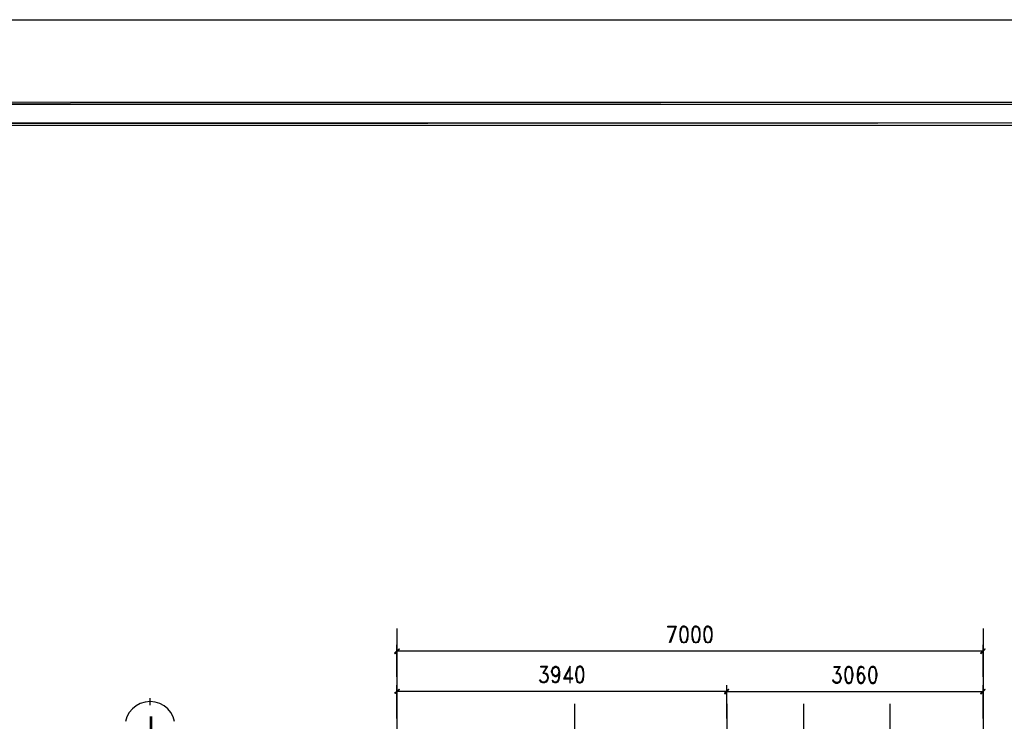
# Model space of a CAD drawing. Header units: millimetres. Extents: x 0 to 420, y 0 to 297.
# Tile 94 of 95: x 238 to 332, y 230 to 297. Entities that reach past the tile are written whole.
import ezdxf

# ---------------------------------------------------------------- set-up
doc = ezdxf.new("R2010")
doc.units = ezdxf.units.MM
for name, color, linetype in [('FILL_000000', 7, 'Continuous'), ('LINE_000000', 7, 'Continuous'), ('TEXT', 7, 'Continuous')]:
    doc.layers.add(name, color=color, linetype=linetype)

msp = doc.modelspace()

# ---------------------------------------------------------------- hatches: boundary and pattern name
at = {"layer": 'FILL_000000'}
h = msp.add_hatch(color=7, dxfattribs=at)
h.dxf.hatch_style = 1
h.paths.add_polyline_path([(412.284, 289.052), (17.653, 288.84), (17.399, 289.052), (412.284, 289.052)])
h = msp.add_hatch(color=7, dxfattribs=at)
h.dxf.hatch_style = 1
h.paths.add_polyline_path([(412.073, 288.84), (412.284, 289.052), (17.653, 288.84), (412.073, 288.84)])
h = msp.add_hatch(color=7, dxfattribs=at)
h.dxf.hatch_style = 1
h.paths.add_polyline_path([(363.178, 287.062), (19.643, 286.808), (19.431, 287.062), (363.178, 287.062)])
h = msp.add_hatch(color=7, dxfattribs=at)
h.dxf.hatch_style = 1
h.paths.add_polyline_path([(363.178, 286.808), (363.178, 287.062), (19.643, 286.808), (363.178, 286.808)])
h = msp.add_hatch(color=7, dxfattribs=at)
h.dxf.hatch_style = 1
h.paths.add_polyline_path([(274.532, 236.855), (274.151, 236.389), (274.108, 236.432), (274.532, 236.855)])
h = msp.add_hatch(color=7, dxfattribs=at)
h.dxf.hatch_style = 1
h.paths.add_polyline_path([(274.574, 236.813), (274.532, 236.855), (274.151, 236.389), (274.574, 236.813)])
h = msp.add_hatch(color=7, dxfattribs=at)
h.dxf.hatch_style = 1
h.paths.add_polyline_path([(330.031, 236.432), (330.073, 236.389), (330.454, 236.855), (330.031, 236.432)])
h = msp.add_hatch(color=7, dxfattribs=at)
h.dxf.hatch_style = 1
h.paths.add_polyline_path([(330.073, 236.389), (330.454, 236.855), (330.496, 236.813), (330.073, 236.389)])
h = msp.add_hatch(color=7, dxfattribs=at)
h.dxf.hatch_style = 1
h.paths.add_polyline_path([(274.532, 233.003), (274.151, 232.579), (274.108, 232.622), (274.532, 233.003)])
h = msp.add_hatch(color=7, dxfattribs=at)
h.dxf.hatch_style = 1
h.paths.add_polyline_path([(274.574, 232.96), (274.532, 233.003), (274.151, 232.579), (274.574, 232.96)])
h = msp.add_hatch(color=7, dxfattribs=at)
h.dxf.hatch_style = 1
h.paths.add_polyline_path([(305.604, 232.622), (305.647, 232.579), (305.985, 233.003), (305.604, 232.622)])
h = msp.add_hatch(color=7, dxfattribs=at)
h.dxf.hatch_style = 1
h.paths.add_polyline_path([(305.985, 233.003), (305.647, 232.537), (305.604, 232.579), (305.985, 233.003)])
h = msp.add_hatch(color=7, dxfattribs=at)
h.dxf.hatch_style = 1
h.paths.add_polyline_path([(305.647, 232.579), (305.985, 233.003), (306.028, 232.96), (305.647, 232.579)])
h = msp.add_hatch(color=7, dxfattribs=at)
h.dxf.hatch_style = 1
h.paths.add_polyline_path([(306.028, 232.96), (305.985, 233.003), (305.647, 232.537), (306.028, 232.96)])
h = msp.add_hatch(color=7, dxfattribs=at)
h.dxf.hatch_style = 1
h.paths.add_polyline_path([(330.031, 232.579), (330.073, 232.537), (330.454, 233.003), (330.031, 232.579)])
h = msp.add_hatch(color=7, dxfattribs=at)
h.dxf.hatch_style = 1
h.paths.add_polyline_path([(330.073, 232.537), (330.454, 233.003), (330.496, 232.96), (330.073, 232.537)])

# ---------------------------------------------------------------- linework, layer by layer
at = {"layer": 'LINE_000000', "lineweight": 25}
for p, q in [((274.32, 238.802), (274.32, 85.937)), ((330.285, 238.802), (330.285, 85.937)), ((274.32, 234.188), (274.32, 237.236)), ((330.285, 234.188), (330.285, 237.236)), ((330.285, 236.643), (274.32, 236.643)), ((288.671, 235.204), (288.248, 234.527)), ((316.611, 235.162), (316.23, 234.484)), ((274.32, 230.209), (274.32, 233.384)), ((288.205, 233.68), (288.036, 233.849)), ((305.816, 230.209), (305.816, 233.384)), ((305.816, 230.209), (305.816, 233.384)), ((316.145, 233.638), (315.976, 233.807)), ((330.285, 230.209), (330.285, 233.384)), ((305.816, 232.791), (274.32, 232.791)), ((305.816, 232.791), (330.285, 232.791)), ((250.783, 231.479), (250.783, 232.156)), ((291.296, 231.606), (291.296, 85.937)), ((305.816, 231.606), (305.816, 85.937)), ((313.14, 231.606), (313.14, 85.937)), ((321.395, 231.606), (321.395, 85.937))]:
    msp.add_line(p, q, dxfattribs=at)
for points in [[(0.212, 0), (0.212, 296.926), (420.158, 296.926), (420.158, 0), (0.212, 0)], [(301.667, 239.014), (301.498, 238.929), (301.371, 238.718), (301.329, 238.337), (301.329, 238.125), (301.371, 237.744), (301.498, 237.49), (301.667, 237.448), (301.794, 237.448), (301.964, 237.49), (302.091, 237.744), (302.133, 238.125), (302.133, 238.337), (302.091, 238.718), (301.964, 238.929), (301.794, 239.014), (301.667, 239.014)], [(302.81, 239.014), (302.641, 238.929), (302.514, 238.718), (302.472, 238.337), (302.472, 238.125), (302.514, 237.744), (302.641, 237.49), (302.81, 237.448), (302.937, 237.448), (303.107, 237.49), (303.234, 237.744), (303.276, 238.125), (303.276, 238.337), (303.234, 238.718), (303.107, 238.929), (302.937, 239.014), (302.81, 239.014)], [(303.953, 239.014), (303.784, 238.929), (303.657, 238.718), (303.615, 238.337), (303.615, 238.125), (303.657, 237.744), (303.784, 237.49), (303.953, 237.448), (304.08, 237.448), (304.25, 237.49), (304.377, 237.744), (304.419, 238.125), (304.419, 238.337), (304.377, 238.718), (304.25, 238.929), (304.08, 239.014), (303.953, 239.014)], [(291.719, 235.204), (291.55, 235.119), (291.465, 234.908), (291.38, 234.527), (291.38, 234.273), (291.465, 233.892), (291.55, 233.68), (291.719, 233.595), (291.846, 233.595), (292.015, 233.68), (292.142, 233.892), (292.185, 234.273), (292.185, 234.527), (292.142, 234.908), (292.015, 235.119), (291.846, 235.204), (291.719, 235.204)], [(317.415, 235.162), (317.246, 235.077), (317.119, 234.865), (317.077, 234.484), (317.077, 234.273), (317.119, 233.892), (317.246, 233.638), (317.415, 233.553), (317.542, 233.553), (317.712, 233.638), (317.796, 233.892), (317.881, 234.273), (317.881, 234.484), (317.796, 234.865), (317.712, 235.077), (317.542, 235.162), (317.415, 235.162)], [(319.701, 235.162), (319.532, 235.077), (319.405, 234.865), (319.363, 234.484), (319.363, 234.273), (319.405, 233.892), (319.532, 233.638), (319.701, 233.553), (319.828, 233.553), (319.998, 233.638), (320.082, 233.892), (320.167, 234.273), (320.167, 234.484), (320.082, 234.865), (319.998, 235.077), (319.828, 235.162), (319.701, 235.162)]]:
    msp.add_lwpolyline(points, close=True, dxfattribs=at)
at = {"layer": 'LINE_000000', "lineweight": 0}
for points in [[(412.284, 289.052), (17.653, 288.84), (17.399, 289.052), (412.284, 289.052)], [(412.073, 288.84), (412.284, 289.052), (17.653, 288.84), (412.073, 288.84)], [(363.178, 287.062), (19.643, 286.808), (19.431, 287.062), (363.178, 287.062)], [(363.178, 286.808), (363.178, 287.062), (19.643, 286.808), (363.178, 286.808)], [(274.532, 236.855), (274.151, 236.389), (274.108, 236.432), (274.532, 236.855)], [(274.574, 236.813), (274.532, 236.855), (274.151, 236.389), (274.574, 236.813)], [(330.031, 236.432), (330.073, 236.389), (330.454, 236.855), (330.031, 236.432)], [(330.073, 236.389), (330.454, 236.855), (330.496, 236.813), (330.073, 236.389)], [(274.532, 233.003), (274.151, 232.579), (274.108, 232.622), (274.532, 233.003)], [(274.574, 232.96), (274.532, 233.003), (274.151, 232.579), (274.574, 232.96)], [(305.604, 232.622), (305.647, 232.579), (305.985, 233.003), (305.604, 232.622)], [(305.985, 233.003), (305.647, 232.537), (305.604, 232.579), (305.985, 233.003)], [(305.647, 232.579), (305.985, 233.003), (306.028, 232.96), (305.647, 232.579)], [(306.028, 232.96), (305.985, 233.003), (305.647, 232.537), (306.028, 232.96)], [(330.031, 232.579), (330.073, 232.537), (330.454, 233.003), (330.031, 232.579)], [(330.073, 232.537), (330.454, 233.003), (330.496, 232.96), (330.073, 232.537)]]:
    msp.add_lwpolyline(points, close=True, dxfattribs=at)
at = {"layer": 'LINE_000000', "lineweight": 25}
for points in [[(300.948, 238.929), (300.186, 238.929), (300.186, 239.014), (300.99, 239.014), (300.44, 237.448), (300.355, 237.448), (300.948, 239.014)], [(301.54, 238.929), (301.456, 238.718), (301.371, 238.337), (301.371, 238.125), (301.456, 237.744), (301.54, 237.49)], [(301.964, 238.887), (301.794, 238.929), (301.667, 238.929), (301.498, 238.887)], [(301.921, 237.49), (302.006, 237.744), (302.091, 238.125), (302.091, 238.337), (302.006, 238.718), (301.921, 238.929)], [(302.683, 238.929), (302.599, 238.718), (302.514, 238.337), (302.514, 238.125), (302.599, 237.744), (302.683, 237.49)], [(303.107, 238.887), (302.937, 238.929), (302.81, 238.929), (302.641, 238.887)], [(303.064, 237.49), (303.149, 237.744), (303.234, 238.125), (303.234, 238.337), (303.149, 238.718), (303.064, 238.929)], [(303.826, 238.929), (303.742, 238.718), (303.657, 238.337), (303.657, 238.125), (303.742, 237.744), (303.826, 237.49)], [(304.25, 238.887), (304.08, 238.929), (303.953, 238.929), (303.784, 238.887)], [(304.165, 237.49), (304.292, 237.744), (304.377, 238.125), (304.377, 238.337), (304.292, 238.718), (304.165, 238.929)], [(301.498, 237.575), (301.667, 237.49), (301.794, 237.49), (301.964, 237.575)], [(302.641, 237.575), (302.81, 237.49), (302.937, 237.49), (303.107, 237.575)], [(303.784, 237.575), (303.953, 237.49), (304.08, 237.49), (304.25, 237.575)], [(288.671, 235.119), (288.078, 235.119), (288.078, 235.204), (288.713, 235.204), (288.29, 234.527)], [(289.772, 234.442), (289.687, 234.273), (289.518, 234.188), (289.433, 234.188), (289.264, 234.273), (289.179, 234.442), (289.094, 234.654), (289.094, 234.738), (289.179, 234.95), (289.264, 235.119), (289.433, 235.204), (289.518, 235.204), (289.687, 235.119), (289.772, 234.95), (289.856, 234.654), (289.856, 234.273), (289.772, 233.892), (289.687, 233.68), (289.518, 233.595), (289.391, 233.595), (289.221, 233.68), (289.179, 233.849), (289.221, 233.849), (289.264, 233.68)], [(289.391, 234.273), (289.221, 234.442), (289.179, 234.654), (289.179, 234.738), (289.221, 234.95), (289.391, 235.119)], [(289.179, 234.823), (289.264, 235.035), (289.433, 235.119), (289.518, 235.119), (289.687, 235.035), (289.772, 234.823)], [(289.56, 235.119), (289.729, 234.95), (289.772, 234.654), (289.772, 234.273), (289.729, 233.892), (289.602, 233.68)], [(290.322, 233.976), (290.83, 234.95), (290.83, 233.595), (290.872, 233.595), (290.872, 235.204), (290.237, 233.976), (291.126, 233.976), (291.126, 234.061), (290.322, 234.061)], [(291.634, 235.119), (291.507, 234.908), (291.465, 234.527), (291.465, 234.273), (291.507, 233.892), (291.634, 233.68)], [(292.015, 235.035), (291.846, 235.119), (291.719, 235.119), (291.55, 235.035)], [(291.973, 233.68), (292.058, 233.892), (292.142, 234.273), (292.142, 234.527), (292.058, 234.908), (291.973, 235.119)], [(316.611, 235.077), (316.061, 235.077), (316.061, 235.162), (316.653, 235.162), (316.272, 234.484)], [(317.288, 235.077), (317.204, 234.865), (317.119, 234.484), (317.119, 234.273), (317.204, 233.892), (317.288, 233.638)], [(317.712, 235.035), (317.542, 235.077), (317.415, 235.077), (317.246, 235.035)], [(317.627, 233.638), (317.754, 233.892), (317.796, 234.273), (317.796, 234.484), (317.754, 234.865), (317.627, 235.077)], [(318.855, 235.077), (318.897, 234.95), (318.939, 234.95), (318.897, 235.077), (318.728, 235.162), (318.601, 235.162), (318.431, 235.077), (318.347, 234.865), (318.262, 234.484), (318.262, 234.103), (318.347, 233.807), (318.431, 233.638), (318.601, 233.553), (318.685, 233.553), (318.855, 233.638), (318.939, 233.807), (319.024, 234.019), (319.024, 234.103), (318.939, 234.315), (318.855, 234.484), (318.685, 234.569), (318.601, 234.569), (318.431, 234.484), (318.347, 234.315)], [(318.516, 235.077), (318.389, 234.865), (318.347, 234.484), (318.347, 234.103), (318.389, 233.807), (318.558, 233.638)], [(318.897, 235.035), (318.728, 235.077), (318.601, 235.077), (318.431, 235.035)], [(319.574, 235.077), (319.49, 234.865), (319.405, 234.484), (319.405, 234.273), (319.49, 233.892), (319.574, 233.638)], [(319.998, 235.035), (319.828, 235.077), (319.701, 235.077), (319.532, 235.035)], [(319.913, 233.638), (320.04, 233.892), (320.082, 234.273), (320.082, 234.484), (320.04, 234.865), (319.913, 235.077)], [(288.29, 234.569), (288.417, 234.569), (288.586, 234.527), (288.713, 234.357), (288.756, 234.146), (288.756, 234.061), (288.713, 233.849), (288.586, 233.68), (288.417, 233.595), (288.248, 233.595), (288.078, 233.68), (288.036, 233.765), (287.951, 233.892), (288.036, 233.892)], [(288.248, 234.527), (288.417, 234.527), (288.586, 234.442), (288.713, 234.188)], [(288.459, 234.527), (288.671, 234.357), (288.713, 234.146), (288.713, 234.061), (288.671, 233.849), (288.459, 233.68)], [(289.772, 234.569), (289.687, 234.357), (289.518, 234.273), (289.433, 234.273), (289.264, 234.357), (289.179, 234.569)], [(289.772, 234.654), (289.729, 234.442), (289.56, 234.273)], [(316.272, 234.569), (316.399, 234.569), (316.569, 234.484), (316.653, 234.315), (316.738, 234.103), (316.738, 234.019), (316.653, 233.807), (316.569, 233.638), (316.399, 233.553), (316.23, 233.553), (316.061, 233.638), (315.976, 233.722), (315.934, 233.892), (315.976, 233.892)], [(316.23, 234.484), (316.399, 234.484), (316.569, 234.4), (316.653, 234.188)], [(316.442, 234.484), (316.611, 234.315), (316.653, 234.103), (316.653, 234.019), (316.611, 233.807), (316.442, 233.638)], [(318.939, 234.188), (318.855, 234.4), (318.685, 234.484), (318.601, 234.484), (318.431, 234.4), (318.347, 234.188)], [(318.558, 234.484), (318.389, 234.315), (318.347, 234.103)], [(318.728, 233.638), (318.897, 233.807), (318.939, 234.019), (318.939, 234.103), (318.897, 234.315), (318.728, 234.484)], [(288.713, 233.976), (288.586, 233.765), (288.417, 233.68), (288.248, 233.68), (288.078, 233.765), (288.036, 233.892)], [(289.687, 233.765), (289.518, 233.68), (289.391, 233.68), (289.221, 233.765)], [(291.55, 233.765), (291.719, 233.68), (291.846, 233.68), (292.015, 233.765)], [(316.653, 233.934), (316.569, 233.722), (316.399, 233.638), (316.23, 233.638), (316.061, 233.722), (315.976, 233.892)], [(317.246, 233.722), (317.415, 233.638), (317.542, 233.638), (317.712, 233.722)], [(318.347, 233.934), (318.431, 233.722), (318.601, 233.638), (318.685, 233.638), (318.855, 233.722), (318.939, 233.934)], [(319.532, 233.722), (319.701, 233.638), (319.828, 233.638), (319.998, 233.722)], [(253.105, 229.908), (252.965, 230.357), (252.745, 230.763), (252.453, 231.117), (252.099, 231.409), (251.693, 231.629), (251.244, 231.769), (250.762, 231.817), (250.279, 231.769), (249.83, 231.629), (249.424, 231.409), (249.07, 231.117), (248.778, 230.763), (248.558, 230.357), (248.418, 229.908)]]:
    msp.add_lwpolyline(points, dxfattribs=at)

# ---------------------------------------------------------------- texts
at = {"layer": 'TEXT'}
msp.add_text('I', height=2.156, dxfattribs=at).set_placement((250.444, 228.261))

doc.saveas('drawing.dxf')
